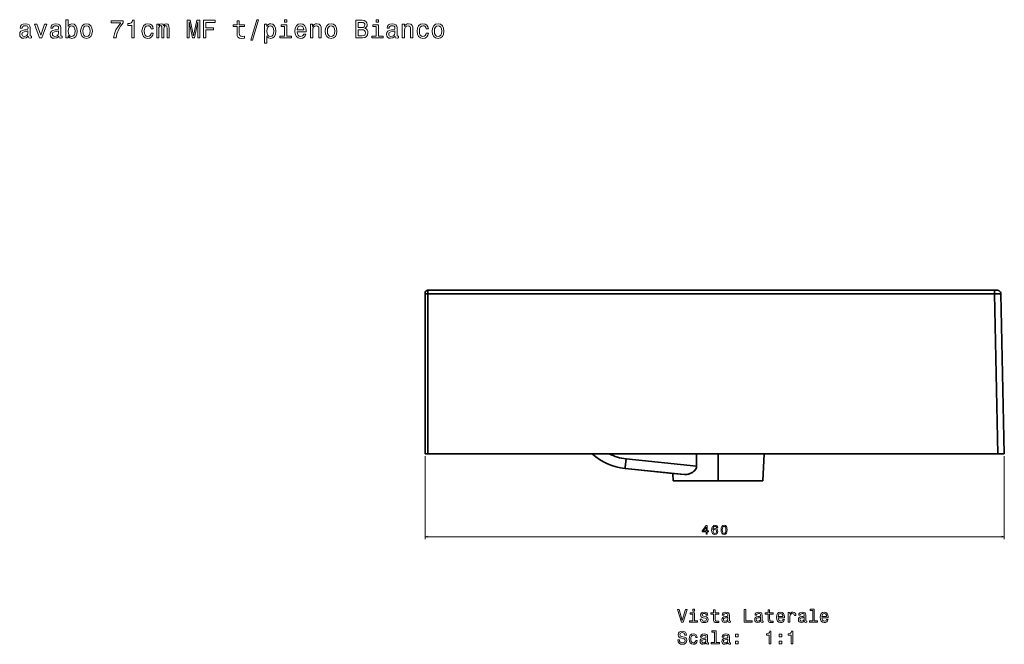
# Model space of a CAD drawing. Extents: x 239 to 1822, y 39 to 1326.
# Tile 4 of 4: x 1040 to 1822, y 830 to 1326. Entities that reach past the tile are written whole.
import ezdxf

# ---------------------------------------------------------------- set-up
doc = ezdxf.new("R2010")
doc.units = 0

msp = doc.modelspace()

# ---------------------------------------------------------------- linework, layer by layer
at = {"color": 7, "lineweight": 35}
for p, q in [((1363.84, 1111.17), (1814.24, 1111.17)), ((1814.24, 1111.17), (1363.84, 1111.17)), ((1361.82, 1108.19), (1361.82, 981.17)), ((1361.82, 981.17), (1361.82, 1108.19)), ((1814.24, 1108.24), (1363.84, 1108.24)), ((1814.24, 1108.24), (1363.84, 1108.24)), ((1363.84, 981.17), (1363.84, 1108.24)), ((1363.84, 981.17), (1363.84, 1108.24)), ((1814.24, 1108.24), (1816.94, 981.17)), ((1814.24, 1108.24), (1816.94, 981.17)), ((1819.3, 1108.24), (1822, 981.17)), ((1819.3, 1108.24), (1822, 981.17)), ((1819.3, 1108.24), (1822, 981.17)), ((1822, 981.17), (1819.3, 1108.24)), ((1816.94, 981.17), (1363.84, 981.17)), ((1494.6, 981.17), (1363.84, 981.17)), ((1363.84, 981.17), (1816.94, 981.17)), ((1796.7, 981.17), (1386.11, 981.17)), ((1494.6, 981.17), (1386.11, 981.17)), ((1398.25, 981.17), (1779.49, 981.17)), ((1398.25, 981.17), (1494.6, 981.17)), ((1398.25, 981.17), (1779.49, 981.17)), ((1407.27, 981.17), (1494.6, 981.17)), ((1407.27, 981.17), (1496.13, 981.17)), ((1532.41, 981.17), (1556.63, 981.17)), ((1592.05, 981.17), (1625.64, 981.17)), ((1594.58, 959.67), (1594.58, 981.17)), ((1594.58, 981.17), (1594.58, 959.67)), ((1594.58, 981.17), (1594.58, 959.67)), ((1594.58, 959.67), (1594.58, 981.17)), ((1640.28, 981.17), (1618.39, 981.17)), ((1621.3, 981.17), (1735.03, 981.17)), ((1647.36, 981.17), (1623.3, 981.17)), ((1625.6, 981.17), (1735.1, 981.17)), ((1631.1, 981.17), (1630.15, 959.67)), ((1631.1, 981.17), (1630.15, 959.67)), ((1631.1, 981.17), (1759.44, 981.17)), ((1631.1, 981.17), (1743.93, 981.17)), ((1735, 981.17), (1633.01, 981.17)), ((1734.94, 981.17), (1633.26, 981.17)), ((1633.91, 981.17), (1734.79, 981.17)), ((1662.16, 981.17), (1731.24, 981.17)), ((1662.16, 981.17), (1731.24, 981.17)), ((1769.05, 981.17), (1684.33, 981.17)), ((1769.02, 981.17), (1684.33, 981.17)), ((1768.21, 981.17), (1702.74, 981.17)), ((1736.65, 981.17), (1702.74, 981.17)), ((1764.3, 981.17), (1705.73, 981.17)), ((1736.71, 981.17), (1705.73, 981.17)), ((1782.24, 981.17), (1746.3, 981.17)), ((1766.36, 981.17), (1746.3, 981.17)), ((1766.53, 981.17), (1746.3, 981.17)), ((1816.94, 981.17), (1787.76, 981.17)), ((1521.5, 977.17), (1577.51, 971.35)), ((1521.5, 977.17), (1577.51, 971.35)), ((1520.65, 969.56), (1567.8, 964.66)), ((1567.8, 964.66), (1520.65, 969.56)), ((1520.65, 969.56), (1558.74, 965.6)), ((1559.01, 959.67), (1594.58, 959.67)), ((1594.58, 959.67), (1559.01, 959.67)), ((1594.58, 959.67), (1559.01, 959.67)), ((1571.3, 959.67), (1594.58, 959.67)), ((1594.58, 959.67), (1571.3, 959.67)), ((1571.3, 959.67), (1594.58, 959.67)), ((1594.58, 959.67), (1630.15, 959.67)), ((1630.15, 959.67), (1594.58, 959.67)), ((1594.58, 959.67), (1617.85, 959.67)), ((1617.85, 959.67), (1594.58, 959.67)), ((1594.58, 959.67), (1630.15, 959.67))]:
    msp.add_line(p, q, dxfattribs=at)
at = {"color": 7, "lineweight": 35, "ltscale": 0.073428}
for p, q in [((1363.84, 1108.24), (1363.84, 1111.17)), ((1363.84, 1108.24), (1363.84, 1111.17)), ((1814.24, 1111.17), (1814.24, 1108.24)), ((1814.24, 1111.17), (1814.24, 1108.24))]:
    msp.add_line(p, q, dxfattribs=at)
at = {"color": 7, "lineweight": 35, "ltscale": 0.050589}
for p, q in [((1814.24, 1111.17), (1816.27, 1111.17)), ((1816.27, 1111.17), (1814.24, 1111.17))]:
    msp.add_line(p, q, dxfattribs=at)
at = {"color": 7, "lineweight": 35, "ltscale": 0.024475}
for p, q in [((1361.82, 1109.17), (1361.82, 1108.19)), ((1361.82, 1108.19), (1361.82, 1109.17))]:
    msp.add_line(p, q, dxfattribs=at)
at = {"color": 7, "lineweight": 35, "ltscale": 0.050601}
for p, q in [((1363.84, 981.17), (1361.82, 981.17)), ((1361.82, 981.17), (1363.84, 981.17)), ((1361.82, 981.17), (1363.84, 981.17)), ((1571.81, 981.17), (1573.83, 981.17)), ((1574.84, 981.17), (1576.87, 981.17)), ((1684.33, 981.17), (1682.3, 981.17)), ((1684.33, 981.17), (1682.3, 981.17))]:
    msp.add_line(p, q, dxfattribs=at)
at = {"color": 7, "lineweight": 13}
for p, q in [((1361.82, 979.17), (1361.82, 913.3)), ((1822, 979.17), (1822, 913.3)), ((1361.82, 915.3), (1822, 915.3))]:
    msp.add_line(p, q, dxfattribs=at)
at = {"color": 7, "lineweight": 35, "ltscale": 0.000271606}
msp.add_line((1367.95, 981.17), (1367.96, 981.17), dxfattribs=at)
msp.add_line((1367.95, 981.17), (1367.96, 981.17), dxfattribs=at)
at = {"color": 7, "lineweight": 35, "ltscale": 0.453989}
msp.add_line((1386.11, 981.17), (1367.95, 981.17), dxfattribs=at)
msp.add_line((1386.11, 981.17), (1367.95, 981.17), dxfattribs=at)
at = {"color": 7, "lineweight": 35, "ltscale": 0.001376}
msp.add_line((1386.05, 981.17), (1385.99, 981.17), dxfattribs=at)
at = {"color": 7, "lineweight": 35, "ltscale": 0.000335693}
msp.add_line((1386.05, 981.17), (1386.04, 981.17), dxfattribs=at)
msp.add_line((1386.05, 981.17), (1386.04, 981.17), dxfattribs=at)
at = {"color": 7, "lineweight": 35, "ltscale": 0.305011}
for p, q in [((1398.25, 981.17), (1386.05, 981.17)), ((1398.25, 981.17), (1386.05, 981.17)), ((1386.05, 981.17), (1398.25, 981.17))]:
    msp.add_line(p, q, dxfattribs=at)
at = {"color": 7, "lineweight": 35, "ltscale": 0.377252}
msp.add_line((1407.27, 981.17), (1392.18, 981.17), dxfattribs=at)
at = {"color": 7, "lineweight": 35, "ltscale": 0.103848}
msp.add_line((1392.18, 981.17), (1396.33, 981.17), dxfattribs=at)
at = {"color": 7, "lineweight": 35, "ltscale": 0.257623}
msp.add_line((1396.96, 981.17), (1407.27, 981.17), dxfattribs=at)
at = {"color": 7, "lineweight": 35, "ltscale": 0.301801}
msp.add_line((1496.13, 981.17), (1508.21, 981.17), dxfattribs=at)
at = {"color": 7, "lineweight": 35, "ltscale": 0.06026}
msp.add_line((1503.92, 981.17), (1506.33, 981.17), dxfattribs=at)
at = {"color": 7, "lineweight": 35, "ltscale": 0.098312}
msp.add_line((1507.86, 981.17), (1503.92, 981.17), dxfattribs=at)
at = {"color": 7, "lineweight": 35, "ltscale": 0.015021}
msp.add_line((1507.47, 981.17), (1508.07, 981.17), dxfattribs=at)
at = {"color": 7, "lineweight": 35, "ltscale": 0.007993}
msp.add_line((1508.21, 981.17), (1507.89, 981.17), dxfattribs=at)
at = {"color": 7, "lineweight": 35, "ltscale": 0.231183}
msp.add_line((1517.31, 981.17), (1508.07, 981.17), dxfattribs=at)
at = {"color": 7, "lineweight": 35, "ltscale": 0.069281}
msp.add_line((1517.39, 981.17), (1520.16, 981.17), dxfattribs=at)
at = {"color": 7, "lineweight": 35, "ltscale": 0.200064}
msp.add_line((1524.4, 981.17), (1532.41, 981.17), dxfattribs=at)
at = {"color": 7, "lineweight": 35, "ltscale": 0.242944}
msp.add_line((1556.63, 981.17), (1566.34, 981.17), dxfattribs=at)
at = {"color": 7, "lineweight": 35, "ltscale": 0.025299}
msp.add_line((1573.83, 981.17), (1574.84, 981.17), dxfattribs=at)
at = {"color": 7, "lineweight": 35, "ltscale": 0.245582}
msp.add_line((1577.4, 981.17), (1577.51, 971.35), dxfattribs=at)
at = {"color": 7, "lineweight": 35, "ltscale": 0.245584}
msp.add_line((1577.51, 971.35), (1577.4, 981.17), dxfattribs=at)
at = {"color": 7, "lineweight": 35, "ltscale": 0.24223}
msp.add_line((1582.36, 981.17), (1592.05, 981.17), dxfattribs=at)
at = {"color": 7, "lineweight": 35, "ltscale": 0.038254}
msp.add_line((1618.33, 981.17), (1619.86, 981.17), dxfattribs=at)
at = {"color": 7, "lineweight": 35, "ltscale": 0.024536}
msp.add_line((1619.86, 981.17), (1620.84, 981.17), dxfattribs=at)
at = {"color": 7, "lineweight": 35, "ltscale": 0.061407}
msp.add_line((1620.84, 981.17), (1623.3, 981.17), dxfattribs=at)
at = {"color": 7, "lineweight": 35, "ltscale": 0.023792}
msp.add_line((1621, 981.17), (1621.95, 981.17), dxfattribs=at)
at = {"color": 7, "lineweight": 35, "ltscale": 0.02146}
msp.add_line((1621.95, 981.17), (1622.81, 981.17), dxfattribs=at)
at = {"color": 7, "lineweight": 35, "ltscale": 0.06972}
msp.add_line((1622.81, 981.17), (1625.6, 981.17), dxfattribs=at)
at = {"color": 7, "lineweight": 35, "ltscale": 0.222626}
msp.add_line((1625.64, 981.17), (1634.54, 981.17), dxfattribs=at)
at = {"color": 7, "lineweight": 35, "ltscale": 0.406564}
msp.add_line((1647.36, 981.17), (1631.1, 981.17), dxfattribs=at)
at = {"color": 7, "lineweight": 35, "ltscale": 0.22963}
msp.add_line((1640.28, 981.17), (1631.1, 981.17), dxfattribs=at)
at = {"color": 7, "lineweight": 35, "ltscale": 0.111716}
msp.add_line((1635.57, 981.17), (1631.1, 981.17), dxfattribs=at)
at = {"color": 7, "lineweight": 35, "ltscale": 0.058481}
msp.add_line((1638.41, 981.17), (1640.75, 981.17), dxfattribs=at)
at = {"color": 7, "lineweight": 35, "ltscale": 0.047305}
msp.add_line((1640.75, 981.17), (1638.86, 981.17), dxfattribs=at)
at = {"color": 7, "lineweight": 35, "ltscale": 0.369919}
for p, q in [((1662.16, 981.17), (1647.36, 981.17)), ((1647.36, 981.17), (1662.16, 981.17))]:
    msp.add_line(p, q, dxfattribs=at)
at = {"color": 7, "lineweight": 35, "ltscale": 0.020706}
msp.add_line((1702.74, 981.17), (1701.91, 981.17), dxfattribs=at)
msp.add_line((1702.74, 981.17), (1701.91, 981.17), dxfattribs=at)
at = {"color": 7, "lineweight": 35, "ltscale": 0.014948}
msp.add_line((1702.3, 981.17), (1702.9, 981.17), dxfattribs=at)
msp.add_line((1702.3, 981.17), (1702.9, 981.17), dxfattribs=at)
at = {"color": 7, "lineweight": 35, "ltscale": 0.070718}
msp.add_line((1702.9, 981.17), (1705.73, 981.17), dxfattribs=at)
msp.add_line((1702.9, 981.17), (1705.73, 981.17), dxfattribs=at)
at = {"color": 7, "lineweight": 35, "ltscale": 0.001984}
msp.add_line((1731.24, 981.17), (1731.32, 981.17), dxfattribs=at)
at = {"color": 7, "lineweight": 35, "ltscale": 0.174734}
msp.add_line((1741.42, 981.17), (1734.43, 981.17), dxfattribs=at)
at = {"color": 7, "lineweight": 35, "ltscale": 0.16626}
msp.add_line((1734.67, 981.17), (1741.32, 981.17), dxfattribs=at)
at = {"color": 7, "lineweight": 35, "ltscale": 0.166855}
msp.add_line((1746.12, 981.17), (1739.45, 981.17), dxfattribs=at)
at = {"color": 7, "lineweight": 35, "ltscale": 0.165012}
msp.add_line((1746.11, 981.17), (1739.51, 981.17), dxfattribs=at)
at = {"color": 7, "lineweight": 35, "ltscale": 0.119623}
msp.add_line((1745.78, 981.17), (1741, 981.17), dxfattribs=at)
at = {"color": 7, "lineweight": 35, "ltscale": 0.116824}
msp.add_line((1741.02, 981.17), (1745.69, 981.17), dxfattribs=at)
at = {"color": 7, "lineweight": 35, "ltscale": 0.071292}
msp.add_line((1741.08, 981.17), (1743.93, 981.17), dxfattribs=at)
at = {"color": 7, "lineweight": 35, "ltscale": 0.017825}
msp.add_line((1746.3, 981.17), (1745.58, 981.17), dxfattribs=at)
at = {"color": 7, "lineweight": 35, "ltscale": 0.016434}
msp.add_line((1745.64, 981.17), (1746.3, 981.17), dxfattribs=at)
at = {"color": 7, "lineweight": 35, "ltscale": 0.450201}
msp.add_line((1764.3, 981.17), (1746.3, 981.17), dxfattribs=at)
at = {"color": 7, "lineweight": 35, "ltscale": 0.328564}
msp.add_line((1746.3, 981.17), (1759.44, 981.17), dxfattribs=at)
at = {"color": 7, "lineweight": 35, "ltscale": 0.489047}
msp.add_line((1746.3, 981.17), (1765.86, 981.17), dxfattribs=at)
at = {"color": 7, "lineweight": 35, "ltscale": 0.272165}
msp.add_line((1759.44, 981.17), (1770.32, 981.17), dxfattribs=at)
at = {"color": 7, "lineweight": 35, "ltscale": 0.027917}
msp.add_line((1759.44, 981.17), (1760.56, 981.17), dxfattribs=at)
at = {"color": 7, "lineweight": 35, "ltscale": 0.185394}
msp.add_line((1765.41, 981.17), (1772.82, 981.17), dxfattribs=at)
at = {"color": 7, "lineweight": 35, "ltscale": 0.249985}
msp.add_line((1777.16, 981.17), (1767.16, 981.17), dxfattribs=at)
at = {"color": 7, "lineweight": 35, "ltscale": 0.206076}
msp.add_line((1768.11, 981.17), (1776.35, 981.17), dxfattribs=at)
at = {"color": 7, "lineweight": 35, "ltscale": 0.280038}
msp.add_line((1785.6, 981.17), (1774.4, 981.17), dxfattribs=at)
at = {"color": 7, "lineweight": 35, "ltscale": 0.277722}
msp.add_line((1785.56, 981.17), (1774.45, 981.17), dxfattribs=at)
at = {"color": 7, "lineweight": 35, "ltscale": 0.121262}
msp.add_line((1774.61, 981.17), (1779.46, 981.17), dxfattribs=at)
at = {"color": 7, "lineweight": 35, "ltscale": 0.175711}
msp.add_line((1775.23, 981.17), (1782.26, 981.17), dxfattribs=at)
at = {"color": 7, "lineweight": 35, "ltscale": 0.247806}
msp.add_line((1775.27, 981.17), (1785.18, 981.17), dxfattribs=at)
at = {"color": 7, "lineweight": 35, "ltscale": 0.244632}
msp.add_line((1785.1, 981.17), (1775.31, 981.17), dxfattribs=at)
at = {"color": 7, "lineweight": 35, "ltscale": 0.151901}
msp.add_line((1782.24, 981.17), (1776.16, 981.17), dxfattribs=at)
at = {"color": 7, "lineweight": 35, "ltscale": 0.431509}
for p, q in [((1796.75, 981.17), (1779.49, 981.17)), ((1779.49, 981.17), (1796.75, 981.17))]:
    msp.add_line(p, q, dxfattribs=at)
at = {"color": 7, "lineweight": 35, "ltscale": 0.069104}
msp.add_line((1779.49, 981.17), (1782.26, 981.17), dxfattribs=at)
at = {"color": 7, "lineweight": 35, "ltscale": 0.124243}
msp.add_line((1784.46, 981.17), (1779.49, 981.17), dxfattribs=at)
at = {"color": 7, "lineweight": 35, "ltscale": 0.0599}
msp.add_line((1782.24, 981.17), (1784.64, 981.17), dxfattribs=at)
at = {"color": 7, "lineweight": 35, "ltscale": 0.159027}
msp.add_line((1788.6, 981.17), (1782.24, 981.17), dxfattribs=at)
at = {"color": 7, "lineweight": 35, "ltscale": 0.082114}
msp.add_line((1785.54, 981.17), (1782.26, 981.17), dxfattribs=at)
at = {"color": 7, "lineweight": 35, "ltscale": 0.158597}
msp.add_line((1782.26, 981.17), (1788.6, 981.17), dxfattribs=at)
at = {"color": 7, "lineweight": 35, "ltscale": 0.106638}
msp.add_line((1788.22, 981.17), (1783.95, 981.17), dxfattribs=at)
at = {"color": 7, "lineweight": 35, "ltscale": 0.092676}
msp.add_line((1784.44, 981.17), (1788.15, 981.17), dxfattribs=at)
at = {"color": 7, "lineweight": 35, "ltscale": 0.223105}
msp.add_line((1796.7, 981.17), (1787.77, 981.17), dxfattribs=at)
at = {"color": 7, "lineweight": 35, "ltscale": 0.019681}
msp.add_line((1788.6, 981.17), (1787.81, 981.17), dxfattribs=at)
at = {"color": 7, "lineweight": 35, "ltscale": 0.013382}
msp.add_line((1788.6, 981.17), (1788.07, 981.17), dxfattribs=at)
at = {"color": 7, "lineweight": 35, "ltscale": 0.012726}
msp.add_line((1788.09, 981.17), (1788.6, 981.17), dxfattribs=at)
at = {"color": 7, "lineweight": 35, "ltscale": 0.011133}
msp.add_line((1788.16, 981.17), (1788.6, 981.17), dxfattribs=at)
at = {"color": 7, "lineweight": 35, "ltscale": 0.203809}
msp.add_line((1796.75, 981.17), (1788.6, 981.17), dxfattribs=at)
at = {"color": 7, "lineweight": 35, "ltscale": 0.453992}
msp.add_line((1814.86, 981.17), (1796.7, 981.17), dxfattribs=at)
msp.add_line((1814.86, 981.17), (1796.7, 981.17), dxfattribs=at)
at = {"color": 7, "lineweight": 35, "ltscale": 0.000357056}
msp.add_line((1796.75, 981.17), (1796.77, 981.17), dxfattribs=at)
msp.add_line((1796.75, 981.17), (1796.77, 981.17), dxfattribs=at)
at = {"color": 7, "lineweight": 35, "ltscale": 0.001373}
msp.add_line((1796.75, 981.17), (1796.81, 981.17), dxfattribs=at)
at = {"color": 7, "lineweight": 35, "ltscale": 0.000274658}
msp.add_line((1814.86, 981.17), (1814.85, 981.17), dxfattribs=at)
msp.add_line((1814.86, 981.17), (1814.85, 981.17), dxfattribs=at)
at = {"color": 7, "lineweight": 35, "ltscale": 0.126471}
for p, q in [((1816.94, 981.17), (1822, 981.17)), ((1822, 981.17), (1816.94, 981.17)), ((1816.94, 981.17), (1822, 981.17))]:
    msp.add_line(p, q, dxfattribs=at)
at = {"color": 7, "lineweight": 35, "ltscale": 0.148427}
msp.add_line((1558.74, 965.6), (1559.01, 959.67), dxfattribs=at)
msp.add_line((1558.74, 965.6), (1559.01, 959.67), dxfattribs=at)
at = {"color": 7, "lineweight": 35, "ltscale": 0.227597}
msp.add_line((1567.8, 964.66), (1558.74, 965.6), dxfattribs=at)
at = {"color": 7, "lineweight": 13}
for points in [[(1046.44, 1313.16), (1046.44, 1313.1), (1046.54, 1312.41), (1046.84, 1311.93), (1048.11, 1311.54), (1049.1, 1311.71), (1049.1, 1313.08), (1048.68, 1313.02), (1048.11, 1313.28), (1048.01, 1314.09), (1048.01, 1319.69), (1047.77, 1321.13), (1047.06, 1322.13), (1045.83, 1322.74), (1044.1, 1322.96), (1042.4, 1322.72), (1041.15, 1322.03), (1040.36, 1320.96), (1040.1, 1319.55), (1040.1, 1319.43), (1041.7, 1319.43), (1041.84, 1320.28), (1042.28, 1320.88), (1043.01, 1321.25), (1044.04, 1321.39), (1045.02, 1321.29), (1045.73, 1320.98), (1046.15, 1320.46), (1046.29, 1319.73), (1046.21, 1318.89), (1045.89, 1318.46), (1045.08, 1318.26), (1043.57, 1318.1), (1041.84, 1317.74), (1040.61, 1317.09), (1039.88, 1316.08), (1039.66, 1314.59), (1039.86, 1313.26), (1040.49, 1312.27), (1041.49, 1311.64), (1042.89, 1311.42), (1044.76, 1311.85)], [(1055.39, 1311.75), (1057.27, 1311.75), (1061.22, 1322.58), (1059.39, 1322.58), (1056.34, 1313.84), (1053.23, 1322.58), (1051.38, 1322.58)], [(1070.72, 1313.16), (1070.72, 1313.1), (1070.83, 1312.41), (1071.13, 1311.93), (1072.4, 1311.54), (1073.39, 1311.71), (1073.39, 1313.08), (1072.96, 1313.02), (1072.4, 1313.28), (1072.3, 1314.09), (1072.3, 1319.69), (1072.06, 1321.13), (1071.35, 1322.13), (1070.12, 1322.74), (1068.38, 1322.96), (1066.69, 1322.72), (1065.44, 1322.03), (1064.65, 1320.96), (1064.39, 1319.55), (1064.39, 1319.43), (1065.98, 1319.43), (1066.12, 1320.28), (1066.57, 1320.88), (1067.29, 1321.25), (1068.32, 1321.39), (1069.31, 1321.29), (1070.02, 1320.98), (1070.44, 1320.46), (1070.58, 1319.73), (1070.5, 1318.89), (1070.18, 1318.46), (1069.37, 1318.26), (1067.86, 1318.1), (1066.12, 1317.74), (1064.89, 1317.09), (1064.17, 1316.08), (1063.95, 1314.59), (1064.15, 1313.26), (1064.77, 1312.27), (1065.78, 1311.64), (1067.17, 1311.42), (1069.05, 1311.85)], [(1078.11, 1313.42), (1079.42, 1311.87), (1081.21, 1311.36), (1082.91, 1311.75), (1084.26, 1312.9), (1085.11, 1314.73), (1085.43, 1317.17), (1085.11, 1319.61), (1084.24, 1321.43), (1082.91, 1322.56), (1081.21, 1322.96), (1079.44, 1322.44), (1078.71, 1321.79), (1078.11, 1320.92), (1078.11, 1326.23), (1076.33, 1326.23), (1076.33, 1311.75), (1078.11, 1311.75)], [(1088.05, 1317.15), (1088.38, 1314.69), (1089.3, 1312.88), (1090.78, 1311.75), (1092.75, 1311.36), (1094.71, 1311.75), (1096.18, 1312.86), (1097.11, 1314.67), (1097.45, 1317.15), (1097.11, 1319.61), (1096.18, 1321.45), (1094.71, 1322.56), (1092.75, 1322.96), (1090.78, 1322.56), (1089.3, 1321.43), (1088.38, 1319.61)], [(1114.24, 1311.75), (1116.27, 1311.75), (1116.94, 1315.07), (1118.11, 1318.18), (1119.76, 1321.07), (1121.92, 1323.77), (1121.92, 1325.44), (1112.32, 1325.44), (1112.32, 1323.61), (1119.99, 1323.61), (1117.77, 1320.88), (1116.09, 1318.04), (1114.92, 1315.01)], [(1128.82, 1311.75), (1130.66, 1311.75), (1130.66, 1325.85), (1129.29, 1325.85), (1128.92, 1324.62), (1128.2, 1323.79), (1127.09, 1323.3), (1125.55, 1323.14), (1125.55, 1321.71), (1128.82, 1321.71)], [(1144.05, 1318.99), (1145.81, 1318.99), (1145.44, 1320.6), (1144.58, 1321.87), (1143.23, 1322.66), (1141.47, 1322.96), (1139.53, 1322.56), (1138.06, 1321.43), (1137.13, 1319.59), (1136.81, 1317.13), (1137.11, 1314.69), (1138.02, 1312.88), (1139.45, 1311.75), (1141.41, 1311.36), (1143.15, 1311.67), (1144.5, 1312.51), (1145.42, 1313.84), (1145.83, 1315.62), (1144.13, 1315.62), (1143.83, 1314.49), (1143.27, 1313.64), (1142.46, 1313.12), (1141.47, 1312.96), (1140.24, 1313.22), (1139.35, 1314.03), (1138.81, 1315.34), (1138.63, 1317.19), (1138.81, 1319.01), (1139.37, 1320.32), (1140.28, 1321.13), (1141.47, 1321.41), (1142.52, 1321.23), (1143.31, 1320.76), (1143.83, 1320)], [(1148.59, 1311.75), (1150.23, 1311.75), (1150.23, 1318.99), (1150.33, 1320.08), (1150.63, 1320.86), (1151.09, 1321.33), (1151.7, 1321.51), (1152.18, 1321.35), (1152.51, 1320.94), (1152.67, 1320.26), (1152.73, 1319.35), (1152.73, 1311.75), (1154.26, 1311.75), (1154.26, 1318.99), (1154.36, 1320.06), (1154.66, 1320.84), (1155.15, 1321.33), (1155.75, 1321.51), (1156.24, 1321.35), (1156.56, 1320.94), (1156.76, 1319.35), (1156.76, 1311.75), (1158.4, 1311.75), (1158.4, 1319.23), (1158.29, 1320.78), (1157.97, 1321.97), (1157.33, 1322.7), (1156.28, 1322.96), (1155.05, 1322.56), (1154.1, 1321.39), (1153.35, 1322.54), (1152.1, 1322.96), (1150.95, 1322.56), (1150.17, 1321.43), (1150.17, 1322.58), (1148.59, 1322.58)], [(1172.72, 1311.75), (1174.27, 1311.75), (1174.27, 1324.45), (1176.89, 1311.75), (1178.63, 1311.75), (1181.23, 1324.45), (1181.23, 1311.75), (1182.8, 1311.75), (1182.8, 1325.75), (1180.34, 1325.75), (1177.76, 1313.4), (1175.2, 1325.75), (1172.72, 1325.75)], [(1185.77, 1311.75), (1187.65, 1311.75), (1187.65, 1318.18), (1193.54, 1318.18), (1193.54, 1319.86), (1187.65, 1319.86), (1187.65, 1324.05), (1194.89, 1324.05), (1194.89, 1325.75), (1185.77, 1325.75)], [(1212.4, 1320.7), (1212.4, 1315.28), (1212.52, 1313.52), (1213.08, 1312.31), (1214.21, 1311.6), (1216.13, 1311.36), (1218.23, 1311.46), (1218.23, 1313), (1216.7, 1312.88), (1215.3, 1313.04), (1214.56, 1313.54), (1214.23, 1314.39), (1214.17, 1315.58), (1214.17, 1320.7), (1218.23, 1320.7), (1218.23, 1322.22), (1214.17, 1322.22), (1214.17, 1325.38), (1212.4, 1325.38), (1212.4, 1322.22), (1209.33, 1322.22), (1209.33, 1320.7)], [(1223.19, 1309.87), (1224.58, 1309.87), (1229.46, 1326.13), (1228.05, 1326.13)], [(1235.98, 1320.9), (1235.98, 1322.58), (1234.21, 1322.58), (1234.21, 1307.55), (1235.98, 1307.55), (1235.98, 1313.4), (1236.61, 1312.45), (1237.31, 1311.83), (1239.09, 1311.36), (1240.78, 1311.75), (1242.11, 1312.9), (1242.98, 1314.71), (1243.3, 1317.17), (1242.98, 1319.61), (1242.11, 1321.43), (1240.78, 1322.56), (1239.09, 1322.96), (1238.12, 1322.84), (1237.29, 1322.46), (1236.59, 1321.81)], [(1251.88, 1313.24), (1251.88, 1322.22), (1247.32, 1322.22), (1247.32, 1320.7), (1250.1, 1320.7), (1250.1, 1313.24), (1246.47, 1313.24), (1246.47, 1311.75), (1255.55, 1311.75), (1255.55, 1313.24)], [(1251.94, 1326.23), (1250.06, 1326.23), (1250.06, 1324.21), (1251.94, 1324.21)], [(1260.15, 1316.65), (1267.25, 1316.65), (1267.27, 1317.47), (1266.95, 1319.79), (1266.06, 1321.53), (1264.65, 1322.58), (1262.77, 1322.96), (1260.93, 1322.56), (1259.52, 1321.43), (1258.61, 1319.59), (1258.29, 1317.17), (1258.59, 1314.69), (1259.5, 1312.88), (1260.89, 1311.75), (1262.71, 1311.36), (1264.28, 1311.62), (1265.57, 1312.31), (1266.52, 1313.4), (1267.07, 1314.85), (1265.31, 1314.85), (1264.95, 1314.05), (1264.42, 1313.44), (1262.93, 1312.96), (1261.78, 1313.18), (1260.91, 1313.88), (1260.35, 1315.03), (1260.15, 1316.59)], [(1270.74, 1311.75), (1272.51, 1311.75), (1272.51, 1318), (1272.7, 1319.43), (1273.28, 1320.48), (1274.19, 1321.13), (1275.4, 1321.37), (1276.37, 1321.17), (1276.97, 1320.62), (1277.27, 1319.71), (1277.38, 1318.5), (1277.38, 1311.75), (1279.15, 1311.75), (1279.15, 1318.87), (1279.07, 1320.3), (1278.71, 1321.49), (1277.52, 1322.58), (1275.66, 1322.96), (1274.63, 1322.82), (1273.76, 1322.44), (1273.02, 1321.79), (1272.43, 1320.92), (1272.43, 1322.58), (1270.74, 1322.58)], [(1282.36, 1317.15), (1282.68, 1314.69), (1283.61, 1312.88), (1285.08, 1311.75), (1287.06, 1311.36), (1289.02, 1311.75), (1290.49, 1312.86), (1291.42, 1314.67), (1291.76, 1317.15), (1291.42, 1319.61), (1290.49, 1321.45), (1289.02, 1322.56), (1287.06, 1322.96), (1285.08, 1322.56), (1283.61, 1321.43), (1282.68, 1319.61)], [(1313.87, 1319.31), (1315.28, 1320.48), (1315.64, 1321.27), (1315.76, 1322.24), (1315.5, 1323.75), (1314.72, 1324.84), (1313.44, 1325.5), (1311.67, 1325.75), (1306.69, 1325.75), (1306.69, 1311.75), (1311.95, 1311.75), (1313.83, 1312.03), (1315.22, 1312.86), (1316.09, 1314.17), (1316.39, 1315.94), (1316.21, 1317.13), (1315.72, 1318.12), (1314.94, 1318.85)], [(1311.29, 1319.94), (1308.54, 1319.94), (1308.54, 1324.07), (1311.45, 1324.07), (1312.54, 1323.95), (1313.3, 1323.59), (1313.77, 1322.96), (1313.93, 1322.03), (1313.75, 1321.11), (1313.26, 1320.46), (1312.44, 1320.06)], [(1324.74, 1313.24), (1324.74, 1322.22), (1320.18, 1322.22), (1320.18, 1320.7), (1322.97, 1320.7), (1322.97, 1313.24), (1319.34, 1313.24), (1319.34, 1311.75), (1328.41, 1311.75), (1328.41, 1313.24)], [(1324.8, 1326.23), (1322.93, 1326.23), (1322.93, 1324.21), (1324.8, 1324.21)], [(1337.89, 1313.16), (1337.89, 1313.1), (1338, 1312.41), (1338.3, 1311.93), (1339.57, 1311.54), (1340.56, 1311.71), (1340.56, 1313.08), (1340.13, 1313.02), (1339.57, 1313.28), (1339.47, 1314.09), (1339.47, 1319.69), (1339.23, 1321.13), (1338.52, 1322.13), (1337.29, 1322.74), (1335.55, 1322.96), (1333.86, 1322.72), (1332.61, 1322.03), (1331.82, 1320.96), (1331.56, 1319.55), (1331.56, 1319.43), (1333.15, 1319.43), (1333.3, 1320.28), (1333.74, 1320.88), (1334.47, 1321.25), (1335.49, 1321.39), (1336.48, 1321.29), (1337.19, 1320.98), (1337.61, 1320.46), (1337.75, 1319.73), (1337.67, 1318.89), (1337.35, 1318.46), (1336.54, 1318.26), (1335.03, 1318.1), (1333.3, 1317.74), (1332.06, 1317.09), (1331.34, 1316.08), (1331.12, 1314.59), (1331.32, 1313.26), (1331.94, 1312.27), (1332.95, 1311.64), (1334.34, 1311.42), (1336.22, 1311.85)], [(1343.6, 1311.75), (1345.38, 1311.75), (1345.38, 1318), (1345.56, 1319.43), (1346.15, 1320.48), (1347.05, 1321.13), (1348.26, 1321.37), (1349.23, 1321.17), (1349.84, 1320.62), (1350.14, 1319.71), (1350.24, 1318.5), (1350.24, 1311.75), (1352.02, 1311.75), (1352.02, 1318.87), (1351.93, 1320.3), (1351.57, 1321.49), (1350.38, 1322.58), (1348.53, 1322.96), (1347.5, 1322.82), (1346.63, 1322.44), (1345.88, 1321.79), (1345.3, 1320.92), (1345.3, 1322.58), (1343.6, 1322.58)], [(1362.65, 1318.99), (1364.4, 1318.99), (1364.04, 1320.6), (1363.17, 1321.87), (1361.82, 1322.66), (1360.06, 1322.96), (1358.13, 1322.56), (1356.66, 1321.43), (1355.73, 1319.59), (1355.4, 1317.13), (1355.71, 1314.69), (1356.61, 1312.88), (1358.05, 1311.75), (1360, 1311.36), (1361.74, 1311.67), (1363.09, 1312.51), (1364.02, 1313.84), (1364.42, 1315.62), (1362.73, 1315.62), (1362.42, 1314.49), (1361.86, 1313.64), (1361.05, 1313.12), (1360.06, 1312.96), (1358.83, 1313.22), (1357.95, 1314.03), (1357.4, 1315.34), (1357.22, 1317.19), (1357.4, 1319.01), (1357.97, 1320.32), (1358.87, 1321.13), (1360.06, 1321.41), (1361.11, 1321.23), (1361.9, 1320.76), (1362.42, 1320)], [(1367.37, 1317.15), (1367.69, 1314.69), (1368.62, 1312.88), (1370.09, 1311.75), (1372.07, 1311.36), (1374.02, 1311.75), (1375.5, 1312.86), (1376.42, 1314.67), (1376.77, 1317.15), (1376.42, 1319.61), (1375.5, 1321.45), (1374.02, 1322.56), (1372.07, 1322.96), (1370.09, 1322.56), (1368.62, 1321.43), (1367.69, 1319.61)], [(1046.23, 1315.54), (1045.99, 1314.49), (1045.35, 1313.68), (1044.38, 1313.16), (1043.19, 1312.98), (1042.42, 1313.08), (1041.88, 1313.4), (1041.53, 1313.96), (1041.43, 1314.75), (1041.51, 1315.46), (1041.84, 1315.96), (1043.13, 1316.53), (1044.76, 1316.77), (1046.23, 1317.25)], [(1070.52, 1315.54), (1070.28, 1314.49), (1069.64, 1313.68), (1068.67, 1313.16), (1067.48, 1312.98), (1066.71, 1313.08), (1066.17, 1313.4), (1065.82, 1313.96), (1065.72, 1314.75), (1065.8, 1315.46), (1066.12, 1315.96), (1067.42, 1316.53), (1069.05, 1316.77), (1070.52, 1317.25)], [(1083.61, 1317.17), (1083.41, 1315.36), (1082.87, 1314.03), (1082, 1313.22), (1080.91, 1312.96), (1079.72, 1313.22), (1078.85, 1314.03), (1078.31, 1315.34), (1078.13, 1317.17), (1078.31, 1318.99), (1078.85, 1320.3), (1079.72, 1321.09), (1080.91, 1321.37), (1082, 1321.09), (1082.87, 1320.28), (1083.41, 1318.97)], [(1089.87, 1317.17), (1090.05, 1318.99), (1090.61, 1320.3), (1091.52, 1321.11), (1092.75, 1321.39), (1093.96, 1321.11), (1094.87, 1320.32), (1095.44, 1318.99), (1095.64, 1317.17), (1095.44, 1315.34), (1094.87, 1314.01), (1093.96, 1313.2), (1092.75, 1312.94), (1091.52, 1313.2), (1090.61, 1314.01), (1090.05, 1315.34)], [(1238.78, 1312.96), (1237.59, 1313.22), (1236.73, 1314.03), (1236.18, 1315.34), (1236, 1317.17), (1236.18, 1318.99), (1236.73, 1320.3), (1237.59, 1321.09), (1238.78, 1321.37), (1239.87, 1321.09), (1240.74, 1320.28), (1241.29, 1318.97), (1241.49, 1317.17), (1241.29, 1315.36), (1240.74, 1314.03), (1239.87, 1313.22)], [(1260.15, 1318.14), (1260.37, 1319.53), (1260.91, 1320.56), (1261.74, 1321.19), (1262.83, 1321.41), (1263.9, 1321.19), (1264.73, 1320.56), (1265.23, 1319.53), (1265.41, 1318.14)], [(1284.17, 1317.17), (1284.36, 1318.99), (1284.92, 1320.3), (1285.83, 1321.11), (1287.06, 1321.39), (1288.27, 1321.11), (1289.18, 1320.32), (1289.74, 1318.99), (1289.94, 1317.17), (1289.74, 1315.34), (1289.18, 1314.01), (1288.27, 1313.2), (1287.06, 1312.94), (1285.83, 1313.2), (1284.92, 1314.01), (1284.36, 1315.34)], [(1311.73, 1313.42), (1308.54, 1313.42), (1308.54, 1318.24), (1311.55, 1318.24), (1312.82, 1318.1), (1313.73, 1317.68), (1314.27, 1316.95), (1314.45, 1315.9), (1314.27, 1314.79), (1313.77, 1314.03), (1312.92, 1313.56)], [(1337.69, 1315.54), (1337.45, 1314.49), (1336.81, 1313.68), (1335.84, 1313.16), (1334.65, 1312.98), (1333.88, 1313.08), (1333.34, 1313.4), (1332.99, 1313.96), (1332.89, 1314.75), (1332.97, 1315.46), (1333.3, 1315.96), (1334.59, 1316.53), (1336.22, 1316.77), (1337.69, 1317.25)], [(1369.18, 1317.17), (1369.36, 1318.99), (1369.93, 1320.3), (1370.84, 1321.11), (1372.07, 1321.39), (1373.28, 1321.11), (1374.19, 1320.32), (1374.75, 1318.99), (1374.95, 1317.17), (1374.75, 1315.34), (1374.19, 1314.01), (1373.28, 1313.2), (1372.07, 1312.94), (1370.84, 1313.2), (1369.93, 1314.01), (1369.36, 1315.34)], [(1584.99, 917.3), (1585.9, 917.3), (1585.9, 919.04), (1586.9, 919.04), (1586.9, 919.84), (1585.9, 919.84), (1585.9, 924.15), (1584.98, 924.15), (1581.91, 919.92), (1581.91, 919.04), (1584.99, 919.04)], [(1594.33, 922.42), (1594.14, 923.23), (1593.69, 923.84), (1593.01, 924.22), (1592.12, 924.35), (1591.52, 924.28), (1591.01, 924.09), (1590.56, 923.78), (1590.17, 923.33), (1589.87, 922.78), (1589.65, 922.1), (1589.51, 921.31), (1589.47, 920.41), (1589.63, 918.98), (1590.12, 917.94), (1590.92, 917.31), (1592.01, 917.1), (1592.99, 917.28), (1593.73, 917.76), (1594.22, 918.5), (1594.39, 919.45), (1594.22, 920.41), (1593.75, 921.14), (1593.04, 921.61), (1592.15, 921.77), (1591.19, 921.57), (1590.47, 920.99), (1590.63, 922.1), (1590.95, 922.9), (1591.44, 923.37), (1592.13, 923.54), (1592.63, 923.45), (1593.02, 923.24), (1593.27, 922.89), (1593.4, 922.42)], [(1596.95, 920.72), (1597.1, 919.14), (1597.57, 918.01), (1598.33, 917.32), (1599.38, 917.1), (1600.42, 917.32), (1601.17, 918.01), (1601.64, 919.14), (1601.8, 920.72), (1601.64, 922.29), (1601.45, 922.92), (1601.17, 923.43), (1600.42, 924.12), (1599.38, 924.35), (1598.33, 924.12), (1597.57, 923.42), (1597.1, 922.29)], [(1597.92, 920.72), (1598, 921.94), (1598.25, 922.82), (1598.7, 923.33), (1599.38, 923.52), (1600.04, 923.33), (1600.5, 922.82), (1600.75, 921.94), (1600.83, 920.72), (1600.75, 919.49), (1600.5, 918.61), (1600.04, 918.1), (1599.38, 917.93), (1598.7, 918.1), (1598.25, 918.61), (1598, 919.49)], [(1582.76, 919.84), (1584.99, 922.98), (1584.99, 919.84)], [(1593.41, 919.44), (1593.3, 918.8), (1593.02, 918.32), (1592.56, 918), (1592, 917.9), (1591.4, 918), (1590.95, 918.31), (1590.66, 918.79), (1590.57, 919.43), (1590.67, 920.06), (1590.95, 920.53), (1591.41, 920.83), (1592.04, 920.94), (1592.58, 920.83), (1593.02, 920.54), (1593.3, 920.07)], [(1568.66, 857.31), (1566.15, 848.79), (1563.58, 857.31), (1562.21, 857.31), (1565.43, 847.3), (1566.87, 847.3), (1570.03, 857.31)], [(1575.72, 848.36), (1575.72, 854.77), (1572.47, 854.77), (1572.47, 853.69), (1574.45, 853.69), (1574.45, 848.36), (1571.86, 848.36), (1571.86, 847.3), (1578.34, 847.3), (1578.34, 848.36)], [(1575.77, 857.64), (1574.43, 857.64), (1574.43, 856.2), (1575.77, 856.2)], [(1584.31, 851.81), (1583.09, 852.09), (1582.18, 852.43), (1581.87, 853.1), (1581.96, 853.58), (1582.26, 853.92), (1582.75, 854.14), (1583.46, 854.23), (1584.14, 854.14), (1584.67, 853.88), (1585.02, 853.49), (1585.16, 852.97), (1586.4, 852.97), (1586.4, 853), (1586.18, 853.94), (1585.59, 854.67), (1584.67, 855.13), (1583.46, 855.31), (1582.24, 855.13), (1581.34, 854.66), (1580.78, 853.95), (1580.61, 853.06), (1580.74, 852.2), (1581.14, 851.59), (1581.8, 851.16), (1582.77, 850.86), (1584.18, 850.51), (1585.04, 850.15), (1585.28, 849.86), (1585.36, 849.43), (1585.23, 848.9), (1584.89, 848.49), (1584.32, 848.23), (1583.58, 848.15), (1582.78, 848.23), (1582.21, 848.54), (1581.82, 849.03), (1581.66, 849.7), (1580.43, 849.7), (1580.64, 848.55), (1581.23, 847.71), (1582.16, 847.21), (1583.46, 847.02), (1584.81, 847.21), (1585.81, 847.71), (1586.41, 848.52), (1586.63, 849.57), (1586.47, 850.48), (1586.02, 851.1), (1585.29, 851.5)], [(1590.9, 853.69), (1590.9, 849.82), (1590.98, 848.56), (1591.39, 847.7), (1592.19, 847.2), (1593.56, 847.02), (1595.06, 847.09), (1595.06, 848.19), (1593.96, 848.1), (1592.97, 848.22), (1592.44, 848.58), (1592.21, 849.18), (1592.16, 850.03), (1592.16, 853.69), (1595.06, 853.69), (1595.06, 854.77), (1592.16, 854.77), (1592.16, 857.04), (1590.9, 857.04), (1590.9, 854.77), (1588.7, 854.77), (1588.7, 853.69)], [(1602.47, 848.3), (1602.47, 848.26), (1602.54, 847.77), (1602.75, 847.43), (1603.66, 847.15), (1604.37, 847.27), (1604.37, 848.25), (1604.07, 848.2), (1603.66, 848.39), (1603.59, 848.97), (1603.59, 852.97), (1603.42, 854), (1602.91, 854.72), (1602.03, 855.15), (1600.79, 855.31), (1599.58, 855.13), (1598.69, 854.64), (1598.13, 853.88), (1597.94, 852.87), (1597.94, 852.79), (1599.08, 852.79), (1599.18, 853.39), (1599.5, 853.82), (1600.02, 854.08), (1600.75, 854.18), (1601.46, 854.11), (1601.96, 853.9), (1602.26, 853.52), (1602.36, 853), (1602.31, 852.4), (1602.08, 852.09), (1601.5, 851.95), (1600.42, 851.84), (1599.18, 851.58), (1598.3, 851.11), (1597.78, 850.39), (1597.62, 849.33), (1597.77, 848.38), (1598.21, 847.67), (1598.94, 847.22), (1599.93, 847.07), (1601.27, 847.37)], [(1615.28, 847.3), (1621.7, 847.3), (1621.7, 848.51), (1616.6, 848.51), (1616.6, 857.3), (1615.28, 857.3)], [(1628.49, 848.3), (1628.49, 848.26), (1628.56, 847.77), (1628.78, 847.43), (1629.68, 847.15), (1630.39, 847.27), (1630.39, 848.25), (1630.09, 848.2), (1629.68, 848.39), (1629.61, 848.97), (1629.61, 852.97), (1629.44, 854), (1628.94, 854.72), (1628.06, 855.15), (1626.82, 855.31), (1625.61, 855.13), (1624.71, 854.64), (1624.15, 853.88), (1623.96, 852.87), (1623.96, 852.79), (1625.1, 852.79), (1625.2, 853.39), (1625.52, 853.82), (1626.04, 854.08), (1626.77, 854.18), (1627.48, 854.11), (1627.98, 853.9), (1628.29, 853.52), (1628.39, 853), (1628.33, 852.4), (1628.1, 852.09), (1627.52, 851.95), (1626.44, 851.84), (1625.2, 851.58), (1624.32, 851.11), (1623.81, 850.39), (1623.65, 849.33), (1623.79, 848.38), (1624.24, 847.67), (1624.96, 847.22), (1625.95, 847.07), (1627.29, 847.37)], [(1634.27, 853.69), (1634.27, 849.82), (1634.35, 848.56), (1634.76, 847.7), (1635.56, 847.2), (1636.93, 847.02), (1638.43, 847.09), (1638.43, 848.19), (1637.34, 848.1), (1636.34, 848.22), (1635.81, 848.58), (1635.58, 849.18), (1635.53, 850.03), (1635.53, 853.69), (1638.43, 853.69), (1638.43, 854.77), (1635.53, 854.77), (1635.53, 857.04), (1634.27, 857.04), (1634.27, 854.77), (1632.08, 854.77), (1632.08, 853.69)], [(1642.35, 850.8), (1647.42, 850.8), (1647.44, 851.39), (1647.21, 853.05), (1646.57, 854.28), (1645.56, 855.03), (1644.22, 855.31), (1642.91, 855.02), (1641.9, 854.21), (1641.26, 852.9), (1641.02, 851.17), (1641.24, 849.4), (1641.89, 848.1), (1642.88, 847.3), (1644.18, 847.02), (1645.3, 847.21), (1646.23, 847.7), (1646.9, 848.48), (1647.29, 849.52), (1646.04, 849.52), (1645.78, 848.94), (1645.41, 848.51), (1644.34, 848.16), (1643.52, 848.32), (1642.9, 848.82), (1642.49, 849.64), (1642.35, 850.75)], [(1642.35, 851.86), (1642.51, 852.86), (1642.9, 853.59), (1643.49, 854.04), (1644.27, 854.2), (1645.03, 854.04), (1645.62, 853.59), (1645.98, 852.86), (1646.11, 851.86)], [(1650.39, 847.3), (1651.66, 847.3), (1651.66, 851.72), (1651.79, 852.79), (1652.18, 853.55), (1652.81, 854.01), (1653.66, 854.17), (1654.3, 854.07), (1654.77, 853.78), (1655.06, 853.29), (1655.16, 852.63), (1656.44, 852.63), (1656.27, 853.79), (1655.79, 854.63), (1655, 855.13), (1653.92, 855.31), (1653.19, 855.19), (1652.55, 854.9), (1651.99, 854.41), (1651.54, 853.75), (1651.54, 855.03), (1650.39, 855.03)], [(1663.19, 848.3), (1663.19, 848.26), (1663.26, 847.77), (1663.47, 847.43), (1664.38, 847.15), (1665.09, 847.27), (1665.09, 848.25), (1664.79, 848.2), (1664.38, 848.39), (1664.31, 848.97), (1664.31, 852.97), (1664.14, 854), (1663.63, 854.72), (1662.75, 855.15), (1661.51, 855.31), (1660.3, 855.13), (1659.41, 854.64), (1658.85, 853.88), (1658.66, 852.87), (1658.66, 852.79), (1659.8, 852.79), (1659.9, 853.39), (1660.22, 853.82), (1660.74, 854.08), (1661.47, 854.18), (1662.18, 854.11), (1662.68, 853.9), (1662.98, 853.52), (1663.09, 853), (1663.03, 852.4), (1662.8, 852.09), (1662.22, 851.95), (1661.14, 851.84), (1659.9, 851.58), (1659.02, 851.11), (1658.5, 850.39), (1658.34, 849.33), (1658.49, 848.38), (1658.94, 847.67), (1659.66, 847.22), (1660.65, 847.07), (1661.99, 847.37)], [(1669.79, 856.58), (1669.79, 848.36), (1667.18, 848.36), (1667.18, 847.3), (1673.65, 847.3), (1673.65, 848.36), (1671.05, 848.36), (1671.05, 857.64), (1667.8, 857.64), (1667.8, 856.58)], [(1677.05, 850.8), (1682.12, 850.8), (1682.13, 851.39), (1681.9, 853.05), (1681.27, 854.28), (1680.26, 855.03), (1678.92, 855.31), (1677.61, 855.02), (1676.6, 854.21), (1675.95, 852.9), (1675.72, 851.17), (1675.94, 849.4), (1676.59, 848.1), (1677.58, 847.3), (1678.88, 847.02), (1680, 847.21), (1680.92, 847.7), (1681.6, 848.48), (1681.99, 849.52), (1680.74, 849.52), (1680.48, 848.94), (1680.1, 848.51), (1679.04, 848.16), (1678.21, 848.32), (1677.6, 848.82), (1677.19, 849.64), (1677.05, 850.75)], [(1677.05, 851.86), (1677.21, 852.86), (1677.6, 853.59), (1678.19, 854.04), (1678.96, 854.2), (1679.73, 854.04), (1680.32, 853.59), (1680.68, 852.86), (1680.81, 851.86)], [(1602.32, 850.01), (1602.15, 849.26), (1601.69, 848.68), (1601, 848.3), (1600.15, 848.18), (1599.6, 848.25), (1599.21, 848.48), (1598.96, 848.88), (1598.89, 849.44), (1598.95, 849.95), (1599.18, 850.31), (1600.1, 850.71), (1601.27, 850.88), (1602.32, 851.23)], [(1628.34, 850.01), (1628.17, 849.26), (1627.71, 848.68), (1627.02, 848.3), (1626.17, 848.18), (1625.62, 848.25), (1625.23, 848.48), (1624.99, 848.88), (1624.92, 849.44), (1624.97, 849.95), (1625.2, 850.31), (1626.13, 850.71), (1627.29, 850.88), (1628.34, 851.23)], [(1663.04, 850.01), (1662.87, 849.26), (1662.41, 848.68), (1661.72, 848.3), (1660.87, 848.18), (1660.32, 848.25), (1659.93, 848.48), (1659.68, 848.88), (1659.61, 849.44), (1659.67, 849.95), (1659.9, 850.31), (1660.82, 850.71), (1661.99, 850.88), (1663.04, 851.23)], [(1563.88, 833.32), (1562.57, 833.32), (1562.85, 831.79), (1563.58, 830.67), (1564.68, 829.99), (1566.18, 829.75), (1567.67, 829.98), (1568.78, 830.61), (1569.48, 831.6), (1569.74, 832.92), (1569.53, 834.1), (1568.92, 834.86), (1567.94, 835.37), (1566.63, 835.74), (1565.51, 836.01), (1564.77, 836.33), (1564.35, 836.79), (1564.22, 837.51), (1564.35, 838.16), (1564.73, 838.65), (1565.3, 838.98), (1566.1, 839.1), (1566.9, 838.95), (1567.54, 838.56), (1567.96, 837.92), (1568.16, 837.04), (1569.47, 837.04), (1569.47, 837.07), (1569.24, 838.42), (1568.56, 839.43), (1567.49, 840.06), (1566.05, 840.28), (1564.76, 840.06), (1563.75, 839.46), (1563.1, 838.52), (1562.87, 837.31), (1563.06, 836.23), (1563.6, 835.49), (1564.47, 835.01), (1565.65, 834.63), (1566.82, 834.3), (1567.7, 833.98), (1568.23, 833.52), (1568.42, 832.77), (1568.24, 832.01), (1567.8, 831.43), (1567.12, 831.07), (1566.24, 830.96), (1565.26, 831.11), (1564.51, 831.58), (1564.04, 832.32)], [(1576.77, 835.19), (1578.03, 835.19), (1577.77, 836.35), (1577.15, 837.25), (1576.18, 837.81), (1574.93, 838.03), (1573.55, 837.74), (1572.49, 836.94), (1571.83, 835.62), (1571.6, 833.87), (1571.82, 832.12), (1572.47, 830.83), (1573.49, 830.02), (1574.89, 829.75), (1576.13, 829.96), (1577.09, 830.57), (1577.75, 831.52), (1578.04, 832.79), (1576.83, 832.79), (1576.62, 831.98), (1576.21, 831.37), (1575.64, 831), (1574.93, 830.88), (1574.05, 831.07), (1573.42, 831.65), (1573.03, 832.58), (1572.9, 833.91), (1573.03, 835.21), (1573.43, 836.14), (1574.08, 836.72), (1574.93, 836.92), (1575.68, 836.79), (1576.24, 836.46), (1576.62, 835.91)], [(1585.12, 831.03), (1585.12, 830.98), (1585.19, 830.49), (1585.41, 830.15), (1586.31, 829.88), (1587.02, 829.99), (1587.02, 830.97), (1586.72, 830.93), (1586.31, 831.11), (1586.24, 831.69), (1586.24, 835.7), (1586.07, 836.72), (1585.56, 837.44), (1584.68, 837.87), (1583.45, 838.03), (1582.24, 837.86), (1581.34, 837.37), (1580.78, 836.6), (1580.59, 835.6), (1580.59, 835.51), (1581.73, 835.51), (1581.83, 836.11), (1582.15, 836.55), (1582.67, 836.81), (1583.4, 836.91), (1584.11, 836.84), (1584.61, 836.62), (1584.92, 836.24), (1585.02, 835.73), (1584.96, 835.12), (1584.73, 834.82), (1584.15, 834.67), (1583.07, 834.56), (1581.83, 834.3), (1580.95, 833.84), (1580.43, 833.12), (1580.28, 832.05), (1580.42, 831.1), (1580.87, 830.39), (1581.59, 829.95), (1582.58, 829.79), (1583.92, 830.09)], [(1591.72, 839.3), (1591.72, 831.09), (1589.11, 831.09), (1589.11, 830.02), (1595.58, 830.02), (1595.58, 831.09), (1592.98, 831.09), (1592.98, 840.37), (1589.73, 840.37), (1589.73, 839.3)], [(1602.47, 831.03), (1602.47, 830.98), (1602.54, 830.49), (1602.75, 830.15), (1603.66, 829.88), (1604.37, 829.99), (1604.37, 830.97), (1604.07, 830.93), (1603.66, 831.11), (1603.59, 831.69), (1603.59, 835.7), (1603.42, 836.72), (1602.91, 837.44), (1602.03, 837.87), (1600.79, 838.03), (1599.58, 837.86), (1598.69, 837.37), (1598.13, 836.6), (1597.94, 835.6), (1597.94, 835.51), (1599.08, 835.51), (1599.18, 836.11), (1599.5, 836.55), (1600.02, 836.81), (1600.75, 836.91), (1601.46, 836.84), (1601.96, 836.62), (1602.26, 836.24), (1602.36, 835.73), (1602.31, 835.12), (1602.08, 834.82), (1601.5, 834.67), (1600.42, 834.56), (1599.18, 834.3), (1598.3, 833.84), (1597.78, 833.12), (1597.62, 832.05), (1597.77, 831.1), (1598.21, 830.39), (1598.94, 829.95), (1599.93, 829.79), (1601.27, 830.09)], [(1608.53, 835.61), (1610.52, 835.61), (1610.52, 837.76), (1608.53, 837.76)], [(1635.29, 830.02), (1636.6, 830.02), (1636.6, 840.09), (1635.62, 840.09), (1635.36, 839.21), (1634.84, 838.62), (1634.05, 838.28), (1632.96, 838.16), (1632.96, 837.14), (1635.29, 837.14)], [(1643.23, 835.61), (1645.22, 835.61), (1645.22, 837.76), (1643.23, 837.76)], [(1652.64, 830.02), (1653.95, 830.02), (1653.95, 840.09), (1652.97, 840.09), (1652.71, 839.21), (1652.19, 838.62), (1651.4, 838.28), (1650.3, 838.16), (1650.3, 837.14), (1652.64, 837.14)], [(1584.97, 832.73), (1584.8, 831.98), (1584.34, 831.4), (1583.65, 831.03), (1582.8, 830.9), (1582.25, 830.97), (1581.86, 831.2), (1581.62, 831.6), (1581.54, 832.17), (1581.6, 832.67), (1581.83, 833.03), (1582.75, 833.43), (1583.92, 833.61), (1584.97, 833.95)], [(1602.32, 832.73), (1602.15, 831.98), (1601.69, 831.4), (1601, 831.03), (1600.15, 830.9), (1599.6, 830.97), (1599.21, 831.2), (1598.96, 831.6), (1598.89, 832.17), (1598.95, 832.67), (1599.18, 833.03), (1600.1, 833.43), (1601.27, 833.61), (1602.32, 833.95)], [(1608.53, 830.02), (1610.52, 830.02), (1610.52, 832.17), (1608.53, 832.17)], [(1643.23, 830.02), (1645.22, 830.02), (1645.22, 832.17), (1643.23, 832.17)]]:
    msp.add_lwpolyline(points, close=True, dxfattribs=at)
at = {"color": 7, "lineweight": 35}
for points in [[(1361.82, 1109.17), (1361.87, 1109.64), (1362.04, 1110.08), (1362.31, 1110.48), (1362.66, 1110.79), (1363.08, 1111.02), (1363.54, 1111.15), (1363.84, 1111.17)], [(1361.82, 1109.17), (1361.87, 1109.64), (1362.04, 1110.08), (1362.31, 1110.48), (1362.66, 1110.8), (1363.08, 1111.02), (1363.54, 1111.15), (1363.84, 1111.17)], [(1816.27, 1111.17), (1816.74, 1111.14), (1817.2, 1111.03), (1817.63, 1110.85), (1818.04, 1110.61), (1818.4, 1110.31), (1818.71, 1109.96), (1818.96, 1109.56), (1819.15, 1109.13), (1819.26, 1108.68), (1819.3, 1108.24)], [(1816.27, 1111.17), (1816.74, 1111.14), (1817.2, 1111.03), (1817.63, 1110.85), (1818.04, 1110.61), (1818.4, 1110.31), (1818.71, 1109.96), (1818.96, 1109.56), (1819.15, 1109.13), (1819.26, 1108.68), (1819.3, 1108.24)], [(1816.27, 1111.17), (1816.74, 1111.14), (1817.2, 1111.03), (1817.63, 1110.85), (1818.04, 1110.61), (1818.4, 1110.31), (1818.71, 1109.96), (1818.96, 1109.56), (1819.15, 1109.13), (1819.26, 1108.68), (1819.3, 1108.24)], [(1361.82, 1108.19), (1361.82, 1108.19), (1361.82, 1108.2), (1361.82, 1108.2), (1361.83, 1108.2), (1361.97, 1108.21), (1362.75, 1108.23), (1363.84, 1108.24)], [(1361.82, 1108.19), (1361.82, 1108.19), (1361.82, 1108.2), (1361.82, 1108.2), (1361.83, 1108.2), (1361.97, 1108.21), (1362.75, 1108.23), (1363.84, 1108.24)], [(1819.3, 1108.24), (1819.3, 1108.24), (1819.3, 1108.24), (1819.3, 1108.24), (1819.26, 1108.24), (1818.95, 1108.25), (1817.65, 1108.26), (1814.24, 1108.24)], [(1819.3, 1108.24), (1819.3, 1108.24), (1819.3, 1108.24), (1819.3, 1108.24), (1819.26, 1108.24), (1818.95, 1108.25), (1817.01, 1108.26), (1814.24, 1108.24)], [(1521.5, 977.17), (1520.82, 970.93), (1520.66, 969.62), (1520.65, 969.57), (1520.65, 969.56)], [(1521.5, 977.17), (1520.75, 970.31), (1520.65, 969.58), (1520.65, 969.56), (1520.65, 969.56)], [(1567.8, 964.66), (1568.83, 964.63), (1569.92, 964.75), (1571.07, 965.01), (1572.22, 965.41), (1573.35, 965.93), (1574.44, 966.59), (1575.35, 967.28), (1575.78, 967.67), (1576.18, 968.09), (1576.69, 968.75), (1577.1, 969.48), (1577.26, 969.87), (1577.38, 970.28), (1577.48, 970.81), (1577.51, 971.35)], [(1577.51, 971.35), (1577.47, 970.75), (1577.35, 970.16), (1577.15, 969.6), (1576.96, 969.2), (1576.73, 968.82), (1576.42, 968.38), (1576.07, 967.98), (1575.63, 967.53), (1575.16, 967.12), (1574.66, 966.74), (1574.14, 966.39), (1573.52, 966.03), (1572.89, 965.71), (1571.75, 965.23), (1570.6, 964.89), (1569.45, 964.68), (1568.9, 964.64), (1568.36, 964.63), (1567.8, 964.66)]]:
    msp.add_lwpolyline(points, dxfattribs=at)
at = {"color": 7, "lineweight": 13}
for points in [[(1363.75, 915.82), (1361.82, 915.3), (1363.75, 914.78)], [(1820.07, 914.78), (1822, 915.3), (1820.07, 915.82)]]:
    msp.add_lwpolyline(points, dxfattribs=at)
at = {"color": 7, "lineweight": 35}
for start, end in [(242.70554, 264.08396), (242.70539, 264.08386)]:
    msp.add_arc((1525.39, 1014.74), 37.78, start, end, dxfattribs=at)
for centre, major_axis, ratio, start_param, end_param in [((1525.42, 1014.34), (45.56, 0.57), 0.988375, 3.956941, 4.594971), ((1525.39, 1014.27), (45.51, -0.77), 0.987794, 3.986191, 4.62479), ((1525.42, 1014.34), (45.56, 0.57), 0.988375, 3.95694, 4.594971)]:
    msp.add_ellipse(centre, major_axis=major_axis, ratio=ratio, start_param=start_param, end_param=end_param, dxfattribs=at)

doc.saveas('drawing.dxf')
